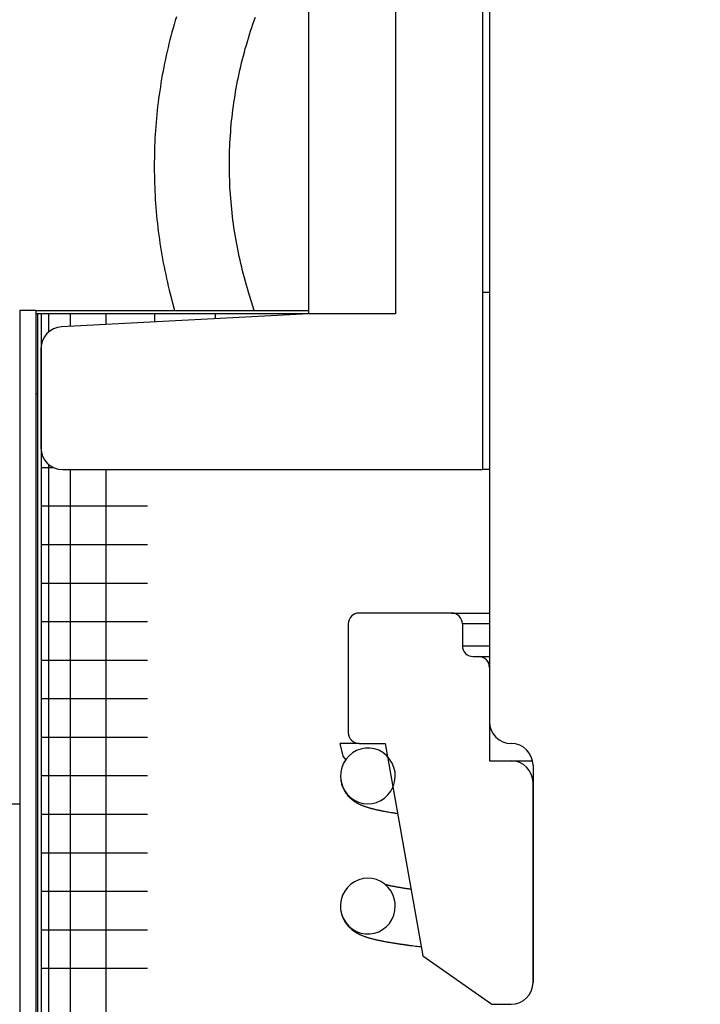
# Model space of a CAD drawing. Extents: x -169 to 7270, y -140 to 2984.
# Tile 185 of 256: x 1845.085 to 1846.063, y 409.088 to 410.503. Entities that reach past the tile are written whole.
import ezdxf

# ---------------------------------------------------------------- set-up
doc = ezdxf.new("R2010")
doc.units = 0
doc.header["$MEASUREMENT"] = 0
doc.header["$PDSIZE"] = 1
doc.layers.get('DEFPOINTS').update_dxf_attribs({"linetype": 'CONTINUOUS'})
doc.layers.add('DIM', color=3, linetype='CONTINUOUS')
doc.layers.add('SPILL-BUCKET', color=1, linetype='CONTINUOUS')
doc.styles.add('SIMPLEX', font='simplex')
doc.dimstyles.new('DIM64', dxfattribs={"dimscale": 64, "dimtxt": 0.09375, "dimasz": 0.09375, "dimexe": 0.0625, "dimexo": 0.0625, "dimgap": 0.046875, "dimtad": 1, "dimdec": 4, "dimzin": 3, "dimdsep": 46, "dimlunit": 4, "dimtxsty": 'SIMPLEX', "dimcen": 0, "dimclrd": 256, "dimclre": 256, "dimclrt": 256, "dimadec": 0, "dimazin": 0, "dimtfac": 1, "dimtdec": 4, "dimtmove": 0, "dimatfit": 3, "dimfxl": 1, "dimfrac": 2, "dimtolj": 1, "dimtzin": 0, "dimarcsym": 0})

# ---------------------------------------------------------------- blocks, each defined once
blk = doc.blocks.new('*D7')
at = {"layer": 'DEFPOINTS', "color": 0, "transparency": 16777216}
for p in [(2010, 414.2886), (1374, 414.0074), (1374, 136.5159)]:
    blk.add_point(p, dxfattribs=at)
at = {"layer": 'DIM', "lineweight": -2, "transparency": 16777216}
for p, q in [((2010, 410.2886), (2010, 132.5159)), ((1374, 410.0074), (1374, 132.5159)), ((2004, 136.5159), (1380, 136.5159))]:
    blk.add_line(p, q, dxfattribs=at)
at = {"layer": 'DIM', "transparency": 16777216}
for points in [[(1380, 137.5159), (1380, 135.5159), (1374, 136.5159)], [(2004, 137.5159), (2004, 135.5159), (2010, 136.5159)]]:
    blk.add_solid(points, dxfattribs=at)
at = {"layer": 'DIM', "transparency": 16777216, "insert": (1692, 144.0873), "char_height": 6, "attachment_point": 5, "style": 'SIMPLEX'}
blk.add_mtext('\\A1;53\'-0" (F.V. TANK SLAB)', dxfattribs=at)

msp = doc.modelspace()

# ---------------------------------------------------------------- linework, layer by layer
at = {"layer": 'SPILL-BUCKET', "color": 1, "linetype": 'Continuous'}
for p, q in [((1845.75047, 411.54342), (1845.75047, 410.1114)), ((1845.50064, 410.07998), (1845.50064, 411.41851)), ((1845.62555, 411.41851), (1845.62555, 410.07998)), ((1845.75047, 410.1114), (1845.75047, 409.85657)), ((1845.75047, 410.1114), (1845.75298, 410.1114)), ((1845.75298, 410.1114), (1845.76046, 410.1114)), ((1845.50064, 410.07998), (1845.14549, 410.06137)), ((1845.62555, 410.07998), (1845.50064, 410.07998)), ((1845.1159, 410.03018), (1845.1159, 409.8878)), ((1845.14713, 409.85657), (1845.75047, 409.85657)), ((1845.75297, 409.85657), (1845.75047, 409.85657)), ((1845.76046, 409.85657), (1845.75297, 409.85657))]:
    msp.add_line(p, q, dxfattribs=at)
at = {"layer": 'SPILL-BUCKET', "color": 7, "linetype": 'Continuous'}
for p, q in [((1845.76046, 410.5411), (1845.76046, 409.49407)), ((1845.1084, 410.08497), (1845.08542, 410.08497)), ((1845.08542, 410.08497), (1845.08542, 407.81153)), ((1845.1084, 410.08497), (1845.1084, 407.81153)), ((1845.1084, 410.08497), (1845.50065, 410.08497)), ((1845.1084, 410.08081), (1845.50068, 410.08081)), ((1845.1109, 410.08081), (1845.1109, 407.81153)), ((1845.1164, 410.08081), (1845.1164, 407.81153)), ((1845.12687, 410.08081), (1845.12687, 410.05394)), ((1845.15806, 410.08081), (1845.15806, 410.06202)), ((1845.20921, 410.08081), (1845.20921, 410.06468)), ((1845.27915, 410.08081), (1845.27915, 410.06837)), ((1845.36622, 410.08081), (1845.36622, 410.07291)), ((1845.46839, 410.08081), (1845.46839, 410.07826)), ((1845.1084, 409.96574), (1845.10903, 409.96574)), ((1845.10903, 409.96574), (1845.1109, 409.96574)), ((1845.1164, 409.85942), (1845.12083, 409.85942)), ((1845.12083, 409.85942), (1845.1341, 409.85942)), ((1845.12687, 409.86403), (1845.12687, 407.96729)), ((1845.15806, 409.85655), (1845.15806, 407.96736)), ((1845.20921, 409.85655), (1845.20921, 407.96736)), ((1845.1164, 409.80407), (1845.12268, 409.80407)), ((1845.12268, 409.80407), (1845.14144, 409.80407)), ((1845.14144, 409.80407), (1845.17242, 409.80407)), ((1845.17242, 409.80407), (1845.21517, 409.80407)), ((1845.21517, 409.80407), (1845.2691, 409.80407)), ((1845.1164, 409.74872), (1845.12268, 409.74872)), ((1845.12268, 409.74872), (1845.14144, 409.74872)), ((1845.14144, 409.74872), (1845.17242, 409.74872)), ((1845.17242, 409.74872), (1845.21517, 409.74872)), ((1845.21517, 409.74872), (1845.2691, 409.74872)), ((1845.1164, 409.69337), (1845.12268, 409.69337)), ((1845.12268, 409.69337), (1845.14144, 409.69337)), ((1845.14144, 409.69337), (1845.17242, 409.69337)), ((1845.17242, 409.69337), (1845.21517, 409.69337)), ((1845.21517, 409.69337), (1845.2691, 409.69337)), ((1845.1164, 409.63803), (1845.12268, 409.63803)), ((1845.12268, 409.63803), (1845.14144, 409.63803)), ((1845.14144, 409.63803), (1845.17242, 409.63803)), ((1845.17242, 409.63803), (1845.21517, 409.63803)), ((1845.21517, 409.63803), (1845.2691, 409.63803)), ((1845.1164, 409.58268), (1845.12268, 409.58268)), ((1845.12268, 409.58268), (1845.14144, 409.58268)), ((1845.14144, 409.58268), (1845.17242, 409.58268)), ((1845.17242, 409.58268), (1845.21517, 409.58268)), ((1845.21517, 409.58268), (1845.2691, 409.58268)), ((1845.1164, 409.52733), (1845.12268, 409.52733)), ((1845.12268, 409.52733), (1845.14144, 409.52733)), ((1845.14144, 409.52733), (1845.17242, 409.52733)), ((1845.17242, 409.52733), (1845.21517, 409.52733)), ((1845.21517, 409.52733), (1845.2691, 409.52733)), ((1845.1164, 409.47198), (1845.12268, 409.47198)), ((1845.12268, 409.47198), (1845.14144, 409.47198)), ((1845.14144, 409.47198), (1845.17242, 409.47198)), ((1845.17242, 409.47198), (1845.21517, 409.47198)), ((1845.21517, 409.47198), (1845.2691, 409.47198)), ((1845.54999, 409.44476), (1845.54567, 409.46284)), ((1845.57309, 409.46284), (1845.54567, 409.46284)), ((1845.57544, 409.45489), (1845.56933, 409.45264)), ((1845.58186, 409.45607), (1845.57544, 409.45489)), ((1845.58839, 409.45617), (1845.58186, 409.45607)), ((1845.59493, 409.45513), (1845.58839, 409.45617)), ((1845.60119, 409.45301), (1845.59493, 409.45513)), ((1845.5541, 409.43961), (1845.54999, 409.44476)), ((1845.55424, 409.44032), (1845.55073, 409.43463)), ((1845.55858, 409.44526), (1845.55424, 409.44032)), ((1845.56366, 409.44942), (1845.55858, 409.44526)), ((1845.56933, 409.45264), (1845.56366, 409.44942)), ((1845.60711, 409.44978), (1845.60119, 409.45301)), ((1845.61239, 409.44559), (1845.60711, 409.44978)), ((1845.61694, 409.44048), (1845.61239, 409.44559)), ((1845.62056, 409.43467), (1845.61694, 409.44048)), ((1845.54819, 409.42845), (1845.5467, 409.42183)), ((1845.55073, 409.43463), (1845.54819, 409.42845)), ((1845.62315, 409.42831), (1845.62056, 409.43467)), ((1845.62463, 409.4216), (1845.62315, 409.42831)), ((1845.82292, 409.43161), (1845.82292, 409.11933)), ((1845.1164, 409.41663), (1845.12268, 409.41663)), ((1845.12268, 409.41663), (1845.14144, 409.41663)), ((1845.14144, 409.41663), (1845.17242, 409.41663)), ((1845.17242, 409.41663), (1845.21517, 409.41663)), ((1845.21517, 409.41663), (1845.2691, 409.41663)), ((1845.5467, 409.42183), (1845.54632, 409.41504)), ((1845.54632, 409.41504), (1845.54709, 409.40822)), ((1845.54656, 409.41152), (1845.54661, 409.41105)), ((1845.62414, 409.40791), (1845.62496, 409.41474)), ((1845.62496, 409.41474), (1845.62463, 409.4216)), ((1845.54661, 409.41105), (1845.54686, 409.40928)), ((1845.54686, 409.40928), (1845.54718, 409.40753)), ((1845.54709, 409.40822), (1845.54899, 409.40163)), ((1845.54718, 409.40753), (1845.54754, 409.40591)), ((1845.54754, 409.40591), (1845.54796, 409.40433)), ((1845.54796, 409.40433), (1845.54836, 409.40301)), ((1845.54836, 409.40301), (1845.54879, 409.40174)), ((1845.54879, 409.40174), (1845.5492, 409.40066)), ((1845.54899, 409.40163), (1845.55198, 409.39546)), ((1845.5492, 409.40066), (1845.54962, 409.39961)), ((1845.54962, 409.39961), (1845.55005, 409.39863)), ((1845.55005, 409.39863), (1845.55049, 409.39768)), ((1845.55049, 409.39768), (1845.55101, 409.39663)), ((1845.61849, 409.39415), (1845.62163, 409.4)), ((1845.62163, 409.4), (1845.62309, 409.40389)), ((1845.62309, 409.40389), (1845.62414, 409.40791)), ((1845.82292, 409.11933), (1845.82292, 409.40663)), ((1845.55101, 409.39663), (1845.55154, 409.39563)), ((1845.55154, 409.39563), (1845.55205, 409.39471)), ((1845.55198, 409.39546), (1845.55597, 409.38988)), ((1845.55205, 409.39471), (1845.55257, 409.39385)), ((1845.55257, 409.39385), (1845.55314, 409.39293)), ((1845.55314, 409.39293), (1845.55373, 409.39204)), ((1845.55373, 409.39204), (1845.55445, 409.39102)), ((1845.55445, 409.39102), (1845.55519, 409.39001)), ((1845.55519, 409.39001), (1845.55608, 409.38889)), ((1845.55597, 409.38988), (1845.5608, 409.38512)), ((1845.55608, 409.38889), (1845.55701, 409.3878)), ((1845.55701, 409.3878), (1845.55807, 409.38664)), ((1845.55807, 409.38664), (1845.55914, 409.38553)), ((1845.55914, 409.38553), (1845.5602, 409.38451)), ((1845.5602, 409.38451), (1845.56124, 409.38357)), ((1845.5608, 409.38512), (1845.56637, 409.38126)), ((1845.56124, 409.38357), (1845.56222, 409.38273)), ((1845.60417, 409.38084), (1845.60964, 409.38444)), ((1845.60964, 409.38444), (1845.61444, 409.38889)), ((1845.61444, 409.38889), (1845.61849, 409.39415)), ((1845.08661, 409.37581), (1844.51826, 409.37581)), ((1845.56222, 409.38273), (1845.5632, 409.38194)), ((1845.5632, 409.38194), (1845.56408, 409.38127)), ((1845.56408, 409.38127), (1845.56494, 409.38063)), ((1845.56494, 409.38063), (1845.5657, 409.3801)), ((1845.5657, 409.3801), (1845.56643, 409.37961)), ((1845.56637, 409.38126), (1845.57241, 409.37846)), ((1845.56643, 409.37961), (1845.56698, 409.37924)), ((1845.56698, 409.37924), (1845.56752, 409.3789)), ((1845.56752, 409.3789), (1845.56817, 409.3785)), ((1845.56817, 409.3785), (1845.5688, 409.37812)), ((1845.5688, 409.37812), (1845.56953, 409.3777)), ((1845.56953, 409.3777), (1845.57026, 409.37729)), ((1845.57026, 409.37729), (1845.57098, 409.3769)), ((1845.57098, 409.3769), (1845.57168, 409.37653)), ((1845.57168, 409.37653), (1845.57235, 409.37619)), ((1845.57235, 409.37619), (1845.573, 409.37588)), ((1845.57241, 409.37846), (1845.57884, 409.37672)), ((1845.573, 409.37588), (1845.57378, 409.3755)), ((1845.57378, 409.3755), (1845.57455, 409.37514)), ((1845.57455, 409.37514), (1845.57526, 409.37483)), ((1845.57526, 409.37483), (1845.57596, 409.37452)), ((1845.57596, 409.37452), (1845.57659, 409.37425)), ((1845.57659, 409.37425), (1845.57722, 409.374)), ((1845.57722, 409.374), (1845.57806, 409.37366)), ((1845.57806, 409.37366), (1845.5789, 409.37333)), ((1845.57884, 409.37672), (1845.58537, 409.37613)), ((1845.5789, 409.37333), (1845.57975, 409.37301)), ((1845.57975, 409.37301), (1845.58061, 409.3727)), ((1845.58061, 409.3727), (1845.58144, 409.3724)), ((1845.58144, 409.3724), (1845.58228, 409.37212)), ((1845.58228, 409.37212), (1845.58304, 409.37186)), ((1845.58304, 409.37186), (1845.58381, 409.37161)), ((1845.58381, 409.37161), (1845.58446, 409.37141)), ((1845.58446, 409.37141), (1845.5851, 409.3712)), ((1845.5851, 409.3712), (1845.58585, 409.37097)), ((1845.58537, 409.37613), (1845.5919, 409.37663)), ((1845.58585, 409.37097), (1845.5866, 409.37075)), ((1845.5866, 409.37075), (1845.58744, 409.3705)), ((1845.58744, 409.3705), (1845.58829, 409.37026)), ((1845.58829, 409.37026), (1845.58908, 409.37004)), ((1845.58908, 409.37004), (1845.58988, 409.36982)), ((1845.58988, 409.36982), (1845.59064, 409.36962)), ((1845.59064, 409.36962), (1845.5914, 409.36942)), ((1845.5914, 409.36942), (1845.5922, 409.36921)), ((1845.5919, 409.37663), (1845.59821, 409.37822)), ((1845.5922, 409.36921), (1845.59301, 409.369)), ((1845.59821, 409.37822), (1845.60417, 409.38084)), ((1845.1164, 409.36128), (1845.12268, 409.36128)), ((1845.12268, 409.36128), (1845.14144, 409.36128)), ((1845.14144, 409.36128), (1845.17242, 409.36128)), ((1845.17242, 409.36128), (1845.21517, 409.36128)), ((1845.21517, 409.36128), (1845.2691, 409.36128)), ((1845.59301, 409.369), (1845.59389, 409.36878)), ((1845.59389, 409.36878), (1845.59477, 409.36857)), ((1845.59477, 409.36857), (1845.59567, 409.36835)), ((1845.59567, 409.36835), (1845.59659, 409.36814)), ((1845.59659, 409.36814), (1845.59718, 409.368)), ((1845.59718, 409.368), (1845.59777, 409.36786)), ((1845.59777, 409.36786), (1845.59831, 409.36774)), ((1845.59831, 409.36774), (1845.59884, 409.36762)), ((1845.59884, 409.36762), (1845.59936, 409.36751)), ((1845.59936, 409.36751), (1845.59989, 409.36739)), ((1845.59989, 409.36739), (1845.60049, 409.36726)), ((1845.60049, 409.36726), (1845.6011, 409.36713)), ((1845.6011, 409.36713), (1845.6018, 409.36698)), ((1845.6018, 409.36698), (1845.6025, 409.36683)), ((1845.6025, 409.36683), (1845.60327, 409.36667)), ((1845.60327, 409.36667), (1845.60404, 409.36652)), ((1845.60404, 409.36652), (1845.60487, 409.36635)), ((1845.60487, 409.36635), (1845.6057, 409.36618)), ((1845.6057, 409.36618), (1845.60658, 409.36601)), ((1845.60658, 409.36601), (1845.60747, 409.36584)), ((1845.60747, 409.36584), (1845.60933, 409.36548)), ((1845.60933, 409.36548), (1845.61124, 409.36513)), ((1845.61124, 409.36513), (1845.6131, 409.36479)), ((1845.6131, 409.36479), (1845.615, 409.36445)), ((1845.615, 409.36445), (1845.61684, 409.36413)), ((1845.61684, 409.36413), (1845.61871, 409.36382)), ((1845.61871, 409.36382), (1845.6198, 409.36364)), ((1845.6198, 409.36364), (1845.6209, 409.36346)), ((1845.6209, 409.36346), (1845.62193, 409.36329)), ((1845.62193, 409.36329), (1845.62297, 409.36312)), ((1845.62297, 409.36312), (1845.62389, 409.36297)), ((1845.62389, 409.36297), (1845.62482, 409.36283)), ((1845.62482, 409.36283), (1845.62562, 409.3627)), ((1845.62562, 409.3627), (1845.62643, 409.36258)), ((1845.62643, 409.36258), (1845.62711, 409.36247)), ((1845.62711, 409.36247), (1845.62779, 409.36237)), ((1845.62779, 409.36237), (1845.6283, 409.36229)), ((1845.1164, 409.30594), (1845.12268, 409.30594)), ((1845.12268, 409.30594), (1845.14144, 409.30594)), ((1845.14144, 409.30594), (1845.17242, 409.30594)), ((1845.17242, 409.30594), (1845.21517, 409.30594)), ((1845.21517, 409.30594), (1845.2691, 409.30594)), ((1845.55637, 409.25601), (1845.55243, 409.25072)), ((1845.56112, 409.26058), (1845.55637, 409.25601)), ((1845.56651, 409.26426), (1845.56112, 409.26058)), ((1845.57243, 409.26699), (1845.56651, 409.26426)), ((1845.57872, 409.2687), (1845.57243, 409.26699)), ((1845.58521, 409.26933), (1845.57872, 409.2687)), ((1845.59178, 409.26883), (1845.58521, 409.26933)), ((1845.59818, 409.26725), (1845.59178, 409.26883)), ((1845.60432, 409.26453), (1845.59818, 409.26725)), ((1845.6099, 409.26081), (1845.60432, 409.26453)), ((1845.61483, 409.25614), (1845.6099, 409.26081)), ((1845.61139, 409.2598), (1845.61092, 409.25993)), ((1845.61184, 409.25969), (1845.61139, 409.2598)), ((1845.61231, 409.25957), (1845.61184, 409.25969)), ((1845.61274, 409.25947), (1845.61231, 409.25957)), ((1845.61319, 409.25936), (1845.61274, 409.25947)), ((1845.61359, 409.25926), (1845.61319, 409.25936)), ((1845.61401, 409.25916), (1845.61359, 409.25926)), ((1845.61443, 409.25906), (1845.61401, 409.25916)), ((1845.61486, 409.25897), (1845.61443, 409.25906)), ((1845.61889, 409.25069), (1845.61483, 409.25614)), ((1845.61534, 409.25886), (1845.61486, 409.25897)), ((1845.61584, 409.25875), (1845.61534, 409.25886)), ((1845.61662, 409.25858), (1845.61584, 409.25875)), ((1845.61742, 409.2584), (1845.61662, 409.25858)), ((1845.61828, 409.25822), (1845.61742, 409.2584)), ((1845.61917, 409.25804), (1845.61828, 409.25822)), ((1845.62007, 409.25786), (1845.61917, 409.25804)), ((1845.621, 409.25767), (1845.62007, 409.25786)), ((1845.62193, 409.25749), (1845.621, 409.25767)), ((1845.62288, 409.25731), (1845.62193, 409.25749)), ((1845.62383, 409.25713), (1845.62288, 409.25731)), ((1845.6248, 409.25694), (1845.62383, 409.25713)), ((1845.62578, 409.25677), (1845.6248, 409.25694)), ((1845.62677, 409.25659), (1845.62578, 409.25677)), ((1845.62777, 409.25641), (1845.62677, 409.25659)), ((1845.62878, 409.25623), (1845.62777, 409.25641)), ((1845.62978, 409.25606), (1845.62878, 409.25623)), ((1845.63081, 409.25589), (1845.62978, 409.25606)), ((1845.1164, 409.25059), (1845.12268, 409.25059)), ((1845.12268, 409.25059), (1845.14144, 409.25059)), ((1845.14144, 409.25059), (1845.17242, 409.25059)), ((1845.17242, 409.25059), (1845.21517, 409.25059)), ((1845.21517, 409.25059), (1845.2691, 409.25059)), ((1845.54937, 409.24475), (1845.54733, 409.23835)), ((1845.55243, 409.25072), (1845.54937, 409.24475)), ((1845.62197, 409.24464), (1845.61889, 409.25069)), ((1845.624, 409.23816), (1845.62197, 409.24464)), ((1845.63191, 409.2557), (1845.63081, 409.25589)), ((1845.63303, 409.25552), (1845.63191, 409.2557)), ((1845.63423, 409.25532), (1845.63303, 409.25552)), ((1845.63546, 409.25512), (1845.63423, 409.25532)), ((1845.63678, 409.25491), (1845.63546, 409.25512)), ((1845.63812, 409.2547), (1845.63678, 409.25491)), ((1845.63915, 409.25455), (1845.63812, 409.2547)), ((1845.6402, 409.25438), (1845.63915, 409.25455)), ((1845.64124, 409.25423), (1845.6402, 409.25438)), ((1845.64229, 409.25407), (1845.64124, 409.25423)), ((1845.64327, 409.25393), (1845.64229, 409.25407)), ((1845.64426, 409.25378), (1845.64327, 409.25393)), ((1845.64518, 409.25365), (1845.64426, 409.25378)), ((1845.64611, 409.25351), (1845.64518, 409.25365)), ((1845.64751, 409.25331), (1845.64611, 409.25351)), ((1845.54733, 409.23835), (1845.54637, 409.23161)), ((1845.54637, 409.23161), (1845.54655, 409.22479)), ((1845.5475, 409.23902), (1845.54747, 409.23888)), ((1845.54762, 409.23951), (1845.5475, 409.23902)), ((1845.54774, 409.23996), (1845.54762, 409.23951)), ((1845.62473, 409.23384), (1845.624, 409.23816)), ((1845.62445, 409.22269), (1845.62499, 409.22946)), ((1845.62499, 409.22946), (1845.62473, 409.23384)), ((1845.54654, 409.22475), (1845.54682, 409.22255)), ((1845.54655, 409.22479), (1845.54787, 409.21805)), ((1845.54682, 409.22255), (1845.54702, 409.2214)), ((1845.54702, 409.2214), (1845.54724, 409.22027)), ((1845.54724, 409.22027), (1845.54745, 409.21936)), ((1845.54745, 409.21936), (1845.54767, 409.21845)), ((1845.54767, 409.21845), (1845.54786, 409.21774)), ((1845.54786, 409.21774), (1845.54806, 409.21705)), ((1845.54787, 409.21805), (1845.55031, 409.21163)), ((1845.54806, 409.21705), (1845.54824, 409.21646)), ((1845.54824, 409.21646), (1845.54843, 409.21588)), ((1845.54843, 409.21588), (1845.54865, 409.21522)), ((1845.54865, 409.21522), (1845.54888, 409.21458)), ((1845.54888, 409.21458), (1845.54916, 409.21383)), ((1845.54916, 409.21383), (1845.54944, 409.21311)), ((1845.62014, 409.20999), (1845.6228, 409.2161)), ((1845.6228, 409.2161), (1845.62445, 409.22269)), ((1845.54944, 409.21311), (1845.54978, 409.2123)), ((1845.54978, 409.2123), (1845.55014, 409.2115)), ((1845.55014, 409.2115), (1845.55073, 409.21025)), ((1845.55031, 409.21163), (1845.55379, 409.20574)), ((1845.55073, 409.21025), (1845.55135, 409.20903)), ((1845.55135, 409.20903), (1845.55198, 409.2079)), ((1845.55198, 409.2079), (1845.55265, 409.20678)), ((1845.55265, 409.20678), (1845.55328, 409.20578)), ((1845.55328, 409.20578), (1845.55394, 409.20481)), ((1845.55379, 409.20574), (1845.55822, 409.20052)), ((1845.55394, 409.20481), (1845.55455, 409.20394)), ((1845.55455, 409.20394), (1845.55518, 409.2031)), ((1845.55518, 409.2031), (1845.55576, 409.20236)), ((1845.55576, 409.20236), (1845.55634, 409.20164)), ((1845.55634, 409.20164), (1845.55695, 409.20093)), ((1845.55695, 409.20093), (1845.55756, 409.20024)), ((1845.55756, 409.20024), (1845.55826, 409.1995)), ((1845.55822, 409.20052), (1845.56341, 409.1962)), ((1845.55826, 409.1995), (1845.55894, 409.19879)), ((1845.60689, 409.19553), (1845.61206, 409.19957)), ((1845.61206, 409.19957), (1845.6165, 409.2044)), ((1845.6165, 409.2044), (1845.62014, 409.20999)), ((1845.1164, 409.19524), (1845.12268, 409.19524)), ((1845.12268, 409.19524), (1845.14144, 409.19524)), ((1845.14144, 409.19524), (1845.17242, 409.19524)), ((1845.17242, 409.19524), (1845.21517, 409.19524)), ((1845.21517, 409.19524), (1845.2691, 409.19524)), ((1845.55894, 409.19879), (1845.55948, 409.19826)), ((1845.55948, 409.19826), (1845.56001, 409.19775)), ((1845.56001, 409.19775), (1845.56053, 409.19727)), ((1845.56053, 409.19727), (1845.56105, 409.1968)), ((1845.56105, 409.1968), (1845.56149, 409.19642)), ((1845.56149, 409.19642), (1845.56193, 409.19604)), ((1845.56193, 409.19604), (1845.56229, 409.19574)), ((1845.56229, 409.19574), (1845.56265, 409.19544)), ((1845.56265, 409.19544), (1845.56293, 409.19522)), ((1845.56293, 409.19522), (1845.56321, 409.195)), ((1845.56321, 409.195), (1845.56362, 409.19468)), ((1845.56341, 409.1962), (1845.56926, 409.19283)), ((1845.56362, 409.19468), (1845.56403, 409.19437)), ((1845.56403, 409.19437), (1845.56455, 409.19398)), ((1845.56455, 409.19398), (1845.56507, 409.19361)), ((1845.56507, 409.19361), (1845.56571, 409.19316)), ((1845.56571, 409.19316), (1845.56635, 409.19273)), ((1845.56635, 409.19273), (1845.56703, 409.19228)), ((1845.56703, 409.19228), (1845.56771, 409.19185)), ((1845.56771, 409.19185), (1845.56839, 409.19143)), ((1845.56839, 409.19143), (1845.56906, 409.19103)), ((1845.56906, 409.19103), (1845.56971, 409.19066)), ((1845.56926, 409.19283), (1845.57548, 409.19055)), ((1845.56971, 409.19066), (1845.57035, 409.19031)), ((1845.57035, 409.19031), (1845.57101, 409.18995)), ((1845.57101, 409.18995), (1845.57166, 409.18961)), ((1845.57166, 409.18961), (1845.57221, 409.18933)), ((1845.57221, 409.18933), (1845.57275, 409.18906)), ((1845.57275, 409.18906), (1845.57327, 409.18881)), ((1845.57327, 409.18881), (1845.57378, 409.18856)), ((1845.57378, 409.18856), (1845.57431, 409.18832)), ((1845.57431, 409.18832), (1845.57484, 409.18808)), ((1845.57484, 409.18808), (1845.57562, 409.18773)), ((1845.57548, 409.19055), (1845.58201, 409.18936)), ((1845.57562, 409.18773), (1845.57639, 409.1874)), ((1845.57639, 409.1874), (1845.57723, 409.18706)), ((1845.57723, 409.18706), (1845.57805, 409.18673)), ((1845.57805, 409.18673), (1845.57895, 409.18638)), ((1845.57895, 409.18638), (1845.57985, 409.18604)), ((1845.57985, 409.18604), (1845.58074, 409.18572)), ((1845.58074, 409.18572), (1845.58163, 409.1854)), ((1845.58163, 409.1854), (1845.58243, 409.18513)), ((1845.58201, 409.18936), (1845.58854, 409.1893)), ((1845.58854, 409.1893), (1845.595, 409.19033)), ((1845.595, 409.19033), (1845.60116, 409.19244)), ((1845.60116, 409.19244), (1845.60689, 409.19553)), ((1845.58243, 409.18513), (1845.58323, 409.18487)), ((1845.58323, 409.18487), (1845.5841, 409.18458)), ((1845.5841, 409.18458), (1845.58498, 409.18431)), ((1845.58498, 409.18431), (1845.58582, 409.18405)), ((1845.58582, 409.18405), (1845.58667, 409.1838)), ((1845.58667, 409.1838), (1845.58753, 409.18354)), ((1845.58753, 409.18354), (1845.5884, 409.18329)), ((1845.5884, 409.18329), (1845.58938, 409.18302)), ((1845.58938, 409.18302), (1845.59038, 409.18275)), ((1845.59038, 409.18275), (1845.59149, 409.18246)), ((1845.59149, 409.18246), (1845.59262, 409.18217)), ((1845.59262, 409.18217), (1845.59376, 409.18188)), ((1845.59376, 409.18188), (1845.59492, 409.1816)), ((1845.59492, 409.1816), (1845.59606, 409.18133)), ((1845.59606, 409.18133), (1845.59722, 409.18106)), ((1845.59722, 409.18106), (1845.59809, 409.18086)), ((1845.59809, 409.18086), (1845.59896, 409.18066)), ((1845.59896, 409.18066), (1845.5998, 409.18048)), ((1845.5998, 409.18048), (1845.60064, 409.18029)), ((1845.60064, 409.18029), (1845.60148, 409.18011)), ((1845.60148, 409.18011), (1845.60232, 409.17994)), ((1845.60232, 409.17994), (1845.60318, 409.17976)), ((1845.60318, 409.17976), (1845.60404, 409.17958)), ((1845.60404, 409.17958), (1845.60501, 409.17939)), ((1845.60501, 409.17939), (1845.60598, 409.17919)), ((1845.60598, 409.17919), (1845.60709, 409.17897)), ((1845.60709, 409.17897), (1845.60821, 409.17876)), ((1845.60821, 409.17876), (1845.60939, 409.17853)), ((1845.60939, 409.17853), (1845.61059, 409.17831)), ((1845.61059, 409.17831), (1845.61189, 409.17807)), ((1845.61189, 409.17807), (1845.6132, 409.17784)), ((1845.6132, 409.17784), (1845.61446, 409.17761)), ((1845.61446, 409.17761), (1845.61574, 409.17739)), ((1845.61574, 409.17739), (1845.61696, 409.17718)), ((1845.61696, 409.17718), (1845.61819, 409.17697)), ((1845.61819, 409.17697), (1845.61935, 409.17678)), ((1845.61935, 409.17678), (1845.62052, 409.17658)), ((1845.62052, 409.17658), (1845.62161, 409.1764)), ((1845.62161, 409.1764), (1845.62272, 409.17622)), ((1845.62272, 409.17622), (1845.62376, 409.17606)), ((1845.62376, 409.17606), (1845.6248, 409.17589)), ((1845.6248, 409.17589), (1845.62587, 409.17573)), ((1845.62587, 409.17573), (1845.62694, 409.17556)), ((1845.62694, 409.17556), (1845.62806, 409.17539)), ((1845.62806, 409.17539), (1845.62919, 409.17522)), ((1845.62919, 409.17522), (1845.63037, 409.17504)), ((1845.63037, 409.17504), (1845.63156, 409.17486)), ((1845.63156, 409.17486), (1845.63237, 409.17474)), ((1845.63237, 409.17474), (1845.63318, 409.17462)), ((1845.63318, 409.17462), (1845.63401, 409.17451)), ((1845.63401, 409.17451), (1845.63485, 409.17438)), ((1845.63485, 409.17438), (1845.63564, 409.17427)), ((1845.63564, 409.17427), (1845.63644, 409.17416)), ((1845.63644, 409.17416), (1845.6371, 409.17406)), ((1845.6371, 409.17406), (1845.63778, 409.17397)), ((1845.63778, 409.17397), (1845.63831, 409.17389)), ((1845.63831, 409.17389), (1845.63886, 409.17382)), ((1845.63886, 409.17382), (1845.63927, 409.17376)), ((1845.63927, 409.17376), (1845.63968, 409.1737)), ((1845.63968, 409.1737), (1845.64016, 409.17364)), ((1845.64016, 409.17364), (1845.64065, 409.17357)), ((1845.64065, 409.17357), (1845.64127, 409.17348)), ((1845.64127, 409.17348), (1845.64188, 409.1734)), ((1845.64188, 409.1734), (1845.64262, 409.1733)), ((1845.64262, 409.1733), (1845.64337, 409.1732)), ((1845.64337, 409.1732), (1845.64424, 409.17308)), ((1845.64424, 409.17308), (1845.64511, 409.17296)), ((1845.64511, 409.17296), (1845.64612, 409.17283)), ((1845.64612, 409.17283), (1845.64713, 409.1727)), ((1845.64713, 409.1727), (1845.64819, 409.17256)), ((1845.64819, 409.17256), (1845.64926, 409.17242)), ((1845.64926, 409.17242), (1845.65166, 409.17211)), ((1845.65166, 409.17211), (1845.6541, 409.1718)), ((1845.6541, 409.1718), (1845.65638, 409.17152)), ((1845.65638, 409.17152), (1845.65868, 409.17123)), ((1845.65868, 409.17123), (1845.66021, 409.17105)), ((1845.66021, 409.17105), (1845.66176, 409.17086)), ((1845.66176, 409.17086), (1845.66205, 409.17082)), ((1845.1164, 409.13989), (1845.12268, 409.13989)), ((1845.12268, 409.13989), (1845.14144, 409.13989)), ((1845.14144, 409.13989), (1845.17242, 409.13989)), ((1845.17242, 409.13989), (1845.21517, 409.13989)), ((1845.21517, 409.13989), (1845.2691, 409.13989))]:
    msp.add_line(p, q, dxfattribs=at)
at = {"layer": 'SPILL-BUCKET', "linetype": 'Continuous'}
for p, q in [((1845.30884, 410.50142), (1845.30724, 410.49592)), ((1845.3105, 410.50692), (1845.30884, 410.50142)), ((1845.42059, 410.49658), (1845.42234, 410.50158)), ((1845.42234, 410.50158), (1845.42413, 410.50656)), ((1845.30567, 410.4904), (1845.30415, 410.48487)), ((1845.30724, 410.49592), (1845.30567, 410.4904)), ((1845.41723, 410.48654), (1845.41889, 410.49157)), ((1845.41889, 410.49157), (1845.42059, 410.49658)), ((1845.30124, 410.47378), (1845.29985, 410.46822)), ((1845.30267, 410.47933), (1845.30124, 410.47378)), ((1845.30415, 410.48487), (1845.30267, 410.47933)), ((1845.41251, 410.47138), (1845.41404, 410.47645)), ((1845.41404, 410.47645), (1845.41561, 410.4815)), ((1845.41561, 410.4815), (1845.41723, 410.48654)), ((1845.2985, 410.46264), (1845.2972, 410.45706)), ((1845.29985, 410.46822), (1845.2985, 410.46264)), ((1845.40817, 410.4561), (1845.40957, 410.46121)), ((1845.40957, 410.46121), (1845.41102, 410.4663)), ((1845.41102, 410.4663), (1845.41251, 410.47138)), ((1845.29473, 410.44586), (1845.29356, 410.44024)), ((1845.29594, 410.45146), (1845.29473, 410.44586)), ((1845.2972, 410.45706), (1845.29594, 410.45146)), ((1845.40423, 410.44072), (1845.4055, 410.44586)), ((1845.4055, 410.44586), (1845.40682, 410.45099)), ((1845.40682, 410.45099), (1845.40817, 410.4561)), ((1845.29243, 410.43462), (1845.29135, 410.42899)), ((1845.29356, 410.44024), (1845.29243, 410.43462)), ((1845.40069, 410.42524), (1845.40182, 410.43041)), ((1845.40182, 410.43041), (1845.40301, 410.43557)), ((1845.40301, 410.43557), (1845.40423, 410.44072)), ((1845.28932, 410.4177), (1845.28837, 410.41205)), ((1845.29031, 410.42335), (1845.28932, 410.4177)), ((1845.29135, 410.42899), (1845.29031, 410.42335)), ((1845.39854, 410.41487), (1845.39959, 410.42006)), ((1845.39959, 410.42006), (1845.40069, 410.42524)), ((1845.28747, 410.40639), (1845.2866, 410.40072)), ((1845.28837, 410.41205), (1845.28747, 410.40639)), ((1845.39566, 410.39926), (1845.39657, 410.40447)), ((1845.39657, 410.40447), (1845.39753, 410.40968)), ((1845.39753, 410.40968), (1845.39854, 410.41487)), ((1845.28502, 410.38936), (1845.28429, 410.38367)), ((1845.28579, 410.39504), (1845.28502, 410.38936)), ((1845.2866, 410.40072), (1845.28579, 410.39504)), ((1845.39317, 410.38358), (1845.39396, 410.38881)), ((1845.39396, 410.38881), (1845.39478, 410.39404)), ((1845.39478, 410.39404), (1845.39566, 410.39926)), ((1845.28361, 410.37797), (1845.28298, 410.37228)), ((1845.28429, 410.38367), (1845.28361, 410.37797)), ((1845.39174, 410.37309), (1845.39243, 410.37834)), ((1845.39243, 410.37834), (1845.39317, 410.38358)), ((1845.28184, 410.36086), (1845.28134, 410.35515)), ((1845.28238, 410.36657), (1845.28184, 410.36086)), ((1845.28298, 410.37228), (1845.28238, 410.36657)), ((1845.38992, 410.35732), (1845.39048, 410.36258)), ((1845.39048, 410.36258), (1845.39109, 410.36784)), ((1845.39109, 410.36784), (1845.39174, 410.37309)), ((1845.28088, 410.34944), (1845.28047, 410.34372)), ((1845.28134, 410.35515), (1845.28088, 410.34944)), ((1845.38851, 410.3415), (1845.38894, 410.34678)), ((1845.38894, 410.34678), (1845.38941, 410.35205)), ((1845.38941, 410.35205), (1845.38992, 410.35732)), ((1845.27978, 410.33227), (1845.2795, 410.32654)), ((1845.2801, 410.33799), (1845.27978, 410.33227)), ((1845.28047, 410.34372), (1845.2801, 410.33799)), ((1845.3878, 410.33094), (1845.38813, 410.33622)), ((1845.38813, 410.33622), (1845.38851, 410.3415)), ((1845.27927, 410.32081), (1845.27909, 410.31508)), ((1845.2795, 410.32654), (1845.27927, 410.32081)), ((1845.38706, 410.31508), (1845.38726, 410.32037)), ((1845.38726, 410.32037), (1845.38751, 410.32565)), ((1845.38751, 410.32565), (1845.3878, 410.33094)), ((1845.27885, 410.30362), (1845.2788, 410.29788)), ((1845.27894, 410.30935), (1845.27885, 410.30362)), ((1845.27909, 410.31508), (1845.27894, 410.30935)), ((1845.38673, 410.2992), (1845.3868, 410.3045)), ((1845.3868, 410.3045), (1845.38691, 410.30979)), ((1845.38691, 410.30979), (1845.38706, 410.31508)), ((1845.2788, 410.29788), (1845.27879, 410.29215)), ((1845.27879, 410.29215), (1845.27879, 410.29025)), ((1845.27879, 410.29025), (1845.27881, 410.28451)), ((1845.38671, 410.29391), (1845.38673, 410.2992)), ((1845.38674, 410.28862), (1845.38671, 410.29391)), ((1845.38681, 410.28333), (1845.38674, 410.28862)), ((1845.27881, 410.28451), (1845.27887, 410.27878)), ((1845.27887, 410.27878), (1845.27898, 410.27305)), ((1845.38692, 410.27803), (1845.38681, 410.28333)), ((1845.38709, 410.27274), (1845.38692, 410.27803)), ((1845.27898, 410.27305), (1845.27914, 410.26731)), ((1845.27914, 410.26731), (1845.27934, 410.26158)), ((1845.27934, 410.26158), (1845.27959, 410.25585)), ((1845.38729, 410.26746), (1845.38709, 410.27274)), ((1845.38754, 410.26217), (1845.38729, 410.26746)), ((1845.38784, 410.25688), (1845.38754, 410.26217)), ((1845.27959, 410.25585), (1845.27988, 410.25013)), ((1845.27988, 410.25013), (1845.28022, 410.2444)), ((1845.38818, 410.2516), (1845.38784, 410.25688)), ((1845.38856, 410.24632), (1845.38818, 410.2516)), ((1845.38899, 410.24105), (1845.38856, 410.24632)), ((1845.28022, 410.2444), (1845.2806, 410.23868)), ((1845.2806, 410.23868), (1845.28102, 410.23296)), ((1845.28102, 410.23296), (1845.28149, 410.22725)), ((1845.38947, 410.23578), (1845.38899, 410.24105)), ((1845.38999, 410.23051), (1845.38947, 410.23578)), ((1845.28149, 410.22725), (1845.28201, 410.22154)), ((1845.28201, 410.22154), (1845.28257, 410.21583)), ((1845.39056, 410.22525), (1845.38999, 410.23051)), ((1845.39117, 410.21999), (1845.39056, 410.22525)), ((1845.39182, 410.21474), (1845.39117, 410.21999)), ((1845.28257, 410.21583), (1845.28318, 410.21013)), ((1845.28318, 410.21013), (1845.28383, 410.20443)), ((1845.28383, 410.20443), (1845.28452, 410.19874)), ((1845.39252, 410.20949), (1845.39182, 410.21474)), ((1845.39326, 410.20425), (1845.39252, 410.20949)), ((1845.39405, 410.19902), (1845.39326, 410.20425)), ((1845.28452, 410.19874), (1845.28526, 410.19305)), ((1845.28526, 410.19305), (1845.28605, 410.18737)), ((1845.39489, 410.19379), (1845.39405, 410.19902)), ((1845.39576, 410.18857), (1845.39489, 410.19379)), ((1845.28605, 410.18737), (1845.28688, 410.1817)), ((1845.28688, 410.1817), (1845.28775, 410.17603)), ((1845.28775, 410.17603), (1845.28867, 410.17037)), ((1845.39669, 410.18336), (1845.39576, 410.18857)), ((1845.39765, 410.17815), (1845.39669, 410.18336)), ((1845.39866, 410.17296), (1845.39765, 410.17815)), ((1845.28867, 410.17037), (1845.28964, 410.16472)), ((1845.28964, 410.16472), (1845.29064, 410.15907)), ((1845.39972, 410.16777), (1845.39866, 410.17296)), ((1845.40082, 410.16259), (1845.39972, 410.16777)), ((1845.40196, 410.15743), (1845.40082, 410.16259)), ((1845.29064, 410.15907), (1845.29169, 410.15343)), ((1845.29169, 410.15343), (1845.29279, 410.14781)), ((1845.29279, 410.14781), (1845.29393, 410.14219)), ((1845.40315, 410.15227), (1845.40196, 410.15743)), ((1845.40438, 410.14712), (1845.40315, 410.15227)), ((1845.29393, 410.14219), (1845.29512, 410.13657)), ((1845.29512, 410.13657), (1845.29635, 410.13097)), ((1845.40566, 410.14198), (1845.40438, 410.14712)), ((1845.40698, 410.13685), (1845.40566, 410.14198)), ((1845.40834, 410.13174), (1845.40698, 410.13685)), ((1845.29635, 410.13097), (1845.29762, 410.12538)), ((1845.29762, 410.12538), (1845.29893, 410.1198)), ((1845.29893, 410.1198), (1845.3003, 410.11423)), ((1845.40974, 410.12664), (1845.40834, 410.13174)), ((1845.41119, 410.12155), (1845.40974, 410.12664)), ((1845.41269, 410.11647), (1845.41119, 410.12155)), ((1845.3003, 410.11423), (1845.3017, 410.10867)), ((1845.3017, 410.10867), (1845.30789, 410.08497)), ((1845.41422, 410.1114), (1845.41269, 410.11647)), ((1845.42249, 410.08497), (1845.41422, 410.1114)), ((1845.70581, 409.65021), (1845.57309, 409.65021)), ((1845.70581, 409.65021), (1845.71205, 409.65021)), ((1845.71205, 409.65021), (1845.76046, 409.65021)), ((1845.55747, 409.6346), (1845.55747, 409.47846)), ((1845.76046, 409.6346), (1845.72142, 409.6346)), ((1845.72142, 409.6346), (1845.72142, 409.60337)), ((1845.72142, 409.60337), (1845.73135, 409.60337)), ((1845.73135, 409.60337), (1845.76046, 409.60337)), ((1845.73704, 409.58776), (1845.74484, 409.58776)), ((1845.74484, 409.58776), (1845.74878, 409.58776)), ((1845.74878, 409.58776), (1845.76046, 409.58776)), ((1845.76046, 409.57214), (1845.76046, 409.43786)), ((1845.57309, 409.46284), (1845.61056, 409.46284)), ((1845.61056, 409.46284), (1845.66439, 409.15755)), ((1845.76046, 409.43786), (1845.79169, 409.43786)), ((1845.79169, 409.43786), (1845.79947, 409.43786)), ((1845.79947, 409.43786), (1845.82229, 409.43786)), ((1845.66439, 409.15755), (1845.76358, 409.0881)), ((1845.76358, 409.0881), (1845.79169, 409.0881))]:
    msp.add_line(p, q, dxfattribs=at)
at = {"layer": 'SPILL-BUCKET', "color": 1, "linetype": 'Continuous'}
for centre, start, end in [((1845.14713, 410.03018), 93, 180), ((1845.14713, 409.8878), 180, 270)]:
    msp.add_arc(centre, 0.03123, start, end, dxfattribs=at)
at = {"layer": 'SPILL-BUCKET', "linetype": 'Continuous'}
for centre, radius, start, end in [((1845.57309, 409.6346), 0.01561, 90, 180), ((1845.70581, 409.6346), 0.01561, 0, 90), ((1845.73704, 409.60337), 0.01561, 180, 270), ((1845.74484, 409.57214), 0.01561, 0, 90), ((1845.57309, 409.47846), 0.01561, 180, 270), ((1845.79169, 409.40663), 0.03123, 0, 90)]:
    msp.add_arc(centre, radius, start, end, dxfattribs=at)
at = {"layer": 'SPILL-BUCKET', "color": 7, "linetype": 'Continuous'}
for centre, start, end in [((1845.79169, 409.49407), 180, 270), ((1845.79169, 409.43161), 0, 90), ((1845.79169, 409.11933), 270, 0)]:
    msp.add_arc(centre, 0.03123, start, end, dxfattribs=at)

# ---------------------------------------------------------------- dimensions: what is measured, and where the dimension line sits
at = {"layer": 'DIM'}
dim = msp.add_linear_dim(base=(1374, 136.51592), p1=(2010, 414.28861), p2=(1374, 414.00736), angle=180, text='<> (F.V. TANK SLAB)', dimstyle='DIM64', dxfattribs=at)
dim.commit()
dim.dimension.update_dxf_attribs({"geometry": '*D7', "text_midpoint": (1692, 144.08735)})

doc.saveas('drawing.dxf')
